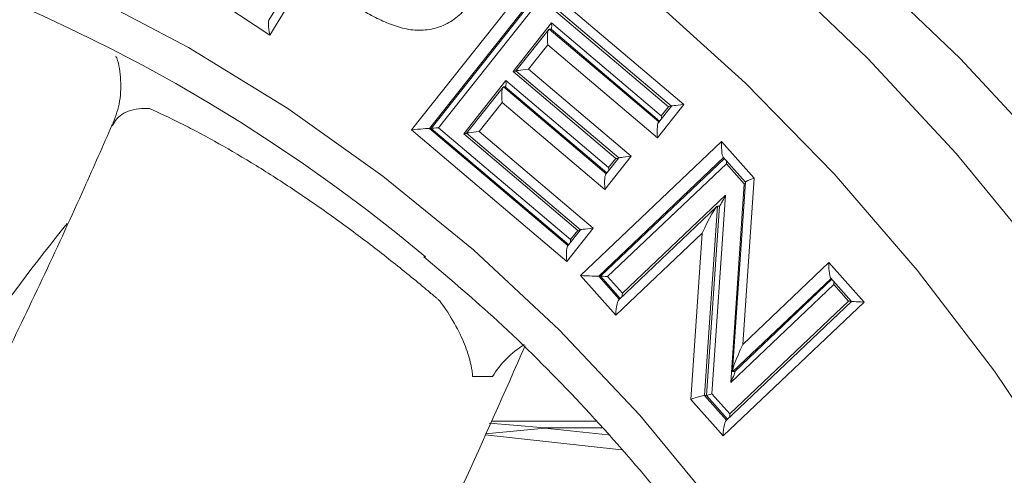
# Model space of a CAD drawing. Header units: millimetres. Extents: x 34 to 358, y 48 to 248.
# Tile 11 of 14: x 160 to 205, y 201 to 221. Entities that reach past the tile are written whole.
import ezdxf

# ---------------------------------------------------------------- set-up
doc = ezdxf.new("R2010")
doc.units = ezdxf.units.MM

msp = doc.modelspace()

# ---------------------------------------------------------------- linework, layer by layer
at = {"color": 7, "linetype": 'Continuous', "lineweight": 15}
for p, q in [((173.357, 223.86), (171.691, 221.136)), ((173.402, 223.187), (171.736, 220.463)), ((178.094, 216.201), (183.548, 223.092)), ((183.548, 223.092), (190.325, 217.343)), ((183.722, 222.399), (189.763, 217.274)), ((183.901, 222.107), (179.304, 216.298)), ((189.633, 217.245), (183.901, 222.107)), ((171.736, 220.463), (169.715, 221.787)), ((182.652, 218.829), (184.38, 221.011)), ((184.253, 220.715), (182.782, 218.859)), ((184.356, 220.73), (184.278, 220.73)), ((189.226, 216.596), (184.356, 220.73)), ((184.38, 221.011), (189.306, 216.832)), ((184.216, 220.026), (183.345, 218.927)), ((189.141, 215.846), (184.216, 220.026)), ((182.782, 218.858), (187.396, 214.944)), ((183.345, 218.927), (187.958, 215.013)), ((180.436, 216.028), (182.329, 218.42)), ((182.329, 218.42), (186.943, 214.506)), ((187.266, 214.915), (182.652, 218.829)), ((182.202, 218.124), (180.566, 216.057)), ((182.305, 218.139), (182.227, 218.139)), ((186.864, 214.271), (182.305, 218.139)), ((182.165, 217.435), (181.129, 216.126)), ((186.779, 213.521), (182.165, 217.435)), ((190.325, 217.343), (189.141, 215.846)), ((189.763, 217.274), (189.178, 216.536)), ((189.306, 216.832), (189.633, 217.245)), ((185.065, 210.286), (178.094, 216.201)), ((178.98, 216.27), (178.903, 216.27)), ((185.15, 211.036), (178.98, 216.27)), ((179.304, 216.298), (185.229, 211.271)), ((185.555, 211.683), (180.436, 216.028)), ((180.566, 216.057), (185.686, 211.712)), ((181.129, 216.126), (186.248, 211.781)), ((185.686, 209.653), (192.016, 215.673)), ((192.016, 215.673), (193.472, 214.029)), ((187.958, 215.013), (186.779, 213.521)), ((187.396, 214.944), (186.816, 214.21)), ((186.943, 214.506), (187.266, 214.915)), ((192.091, 214.979), (193.089, 213.854)), ((192.234, 214.683), (186.9, 209.611)), ((193.036, 213.778), (192.234, 214.683)), ((193.472, 214.029), (192.964, 206.556)), ((192.429, 204.85), (193.036, 213.778)), ((193.089, 213.856), (192.512, 205.379)), ((187.563, 208.863), (192.194, 213.265)), ((192.194, 213.265), (191.582, 204.335)), ((191.805, 212.758), (187.399, 208.569)), ((191.838, 212.778), (191.254, 204.263)), ((191.331, 204.263), (191.915, 212.778)), ((191.915, 212.778), (191.838, 212.778)), ((186.248, 211.781), (185.065, 210.286)), ((185.686, 211.713), (185.102, 210.975)), ((185.229, 211.271), (185.555, 211.683)), ((191.14, 211.559), (187.264, 207.873)), ((190.628, 204.083), (191.14, 211.559)), ((192.964, 206.556), (196.836, 210.239)), ((196.836, 210.239), (198.416, 208.462)), ((187.264, 207.873), (185.686, 209.653)), ((186.575, 209.623), (186.497, 209.623)), ((186.9, 209.611), (187.563, 208.863)), ((197.055, 209.25), (192.429, 204.85)), ((196.912, 209.546), (197.85, 208.491)), ((197.719, 208.503), (197.055, 209.25)), ((198.416, 208.462), (192.086, 202.442)), ((197.85, 208.491), (192.221, 203.137)), ((192.385, 203.431), (197.719, 208.503)), ((192.604, 205.338), (192.526, 205.338)), ((181.731, 205.117), (180.836, 205.117)), ((191.331, 204.263), (191.254, 204.263)), ((191.582, 204.335), (192.385, 203.431)), ((192.086, 202.442), (190.628, 204.083)), ((186.366, 203.108), (181.678, 203.108)), ((184.075, 202.8), (184.068, 202.801)), ((184.075, 202.8), (186.922, 202.487)), ((186.922, 202.487), (184.075, 202.8))]:
    msp.add_line(p, q, dxfattribs=at)
at = {"color": 8, "linetype": 'Continuous', "lineweight": 15}
for p, q in [((183.741, 222.383), (178.903, 216.27)), ((178.98, 216.27), (183.787, 222.344)), ((184.278, 220.73), (189.195, 216.557)), ((182.227, 218.139), (186.833, 214.232)), ((178.903, 216.27), (185.119, 210.997)), ((192.109, 214.96), (186.497, 209.623)), ((186.575, 209.623), (192.144, 214.919)), ((186.497, 209.623), (187.417, 208.586)), ((187.459, 208.626), (186.575, 209.623)), ((196.93, 209.526), (192.526, 205.338)), ((192.604, 205.338), (196.966, 209.486)), ((191.254, 204.263), (192.239, 203.154)), ((192.281, 203.194), (191.331, 204.263)), ((181.401, 202.489), (187.524, 201.815)), ((181.422, 202.536), (184.075, 202.8)), ((186.641, 202.801), (184.068, 202.801))]:
    msp.add_line(p, q, dxfattribs=at)
at = {"color": 7, "linetype": 'Continuous', "lineweight": 15, "flags": 128}
for points in [[(158.291, 245.159), (163.804, 243.56), (169.215, 241.627), (174.506, 239.364), (179.659, 236.782), (184.654, 233.887), (189.476, 230.692), (194.106, 227.206), (198.528, 223.442), (202.727, 219.414), (206.689, 215.136), (210.398, 210.622), (213.843, 205.888), (217.011, 200.952), (219.891, 195.829), (222.472, 190.54), (224.747, 185.101), (226.706, 179.532), (228.343, 173.853), (229.652, 168.083), (230.629, 162.243), (231.27, 156.354)], [(159.686, 238.996), (164.932, 236.964), (170.05, 234.607), (175.022, 231.936), (179.828, 228.958), (184.452, 225.685), (188.877, 222.129), (193.086, 218.303), (197.065, 214.221), (200.798, 209.898), (204.272, 205.349), (207.475, 200.591), (210.394, 195.642), (213.019, 190.519), (215.341, 185.242), (217.35, 179.829), (219.041, 174.3), (220.405, 168.676), (221.44, 162.977), (222.14, 157.223), (222.503, 151.436)], [(158.703, 224.466), (163.465, 222.347), (168.083, 219.911), (172.537, 217.167), (176.808, 214.128), (180.878, 210.805), (184.73, 207.215), (188.346, 203.371), (191.712, 199.29), (194.813, 194.991), (197.636, 190.49), (200.168, 185.808), (202.399, 180.965), (204.32, 175.981), (205.921, 170.877), (207.196, 165.676), (208.141, 160.4), (208.75, 155.072)], [(184.068, 202.801), (182.67, 202.935), (181.576, 203.013)]]:
    msp.add_lwpolyline(points, dxfattribs=at)
at = {"color": 8, "linetype": 'Continuous', "lineweight": 15, "flags": 128}
msp.add_lwpolyline([(159.733, 243.538), (165.074, 241.627), (170.365, 239.364), (175.518, 236.782), (180.513, 233.887), (185.335, 230.692), (189.965, 227.206), (194.387, 223.442), (198.586, 219.414), (202.547, 215.136), (206.257, 210.622), (209.702, 205.888), (212.87, 200.952), (215.749, 195.829), (218.331, 190.54), (220.605, 185.101), (222.565, 179.532), (224.202, 173.853), (225.511, 168.083), (226.488, 162.243), (227.129, 156.354)], dxfattribs=at)
at = {"color": 7, "linetype": 'Continuous', "lineweight": 15}
for centre, radius, start, end in [((130.343, 152.72), 75.354, 50.05649, 131.02371), ((240.491, 149.412), 99.897, 141.21175, 149.0274), ((185.483, 202.81), 4.405, 121.9345, 148.4151)]:
    msp.add_arc(centre, radius, start, end, dxfattribs=at)
for centre, major_axis, ratio, start_param, end_param in [((171.865, 220.463), (-0.155, 0.689), 0.178895, 6.243013, 7.813809), ((184.345, 220.026), (-0.07, 0.703), 0.182202, 6.265166, 7.835962), ((184.329, 221.011), (-0.028, 0.281), 0.182202, 3.123573, 4.69437), ((182.6, 218.829), (0.277, 0.027), 0.018652, 4.898656, 5.505012), ((183.474, 218.927), (0.692, 0.068), 0.018652, 1.757063, 3.32786), ((182.278, 218.42), (-0.028, 0.281), 0.182166, 3.123521, 4.694318), ((182.295, 217.435), (-0.07, 0.704), 0.182166, 6.265114, 7.83591), ((189.581, 217.245), (0.277, 0.027), 0.018703, 4.898691, 5.366532), ((190.455, 217.343), (0.692, 0.069), 0.018703, 1.757099, 3.327895), ((189.254, 216.832), (-0.028, 0.281), 0.182156, 4.22649, 4.694331), ((178.223, 216.201), (0.692, 0.069), 0.018696, 0.186299, 1.757095), ((179.252, 216.298), (0.277, 0.027), 0.018696, 3.327892, 4.898688), ((189.271, 215.846), (-0.07, 0.704), 0.182156, 6.265128, 7.835924), ((180.384, 216.028), (0.277, 0.027), 0.018689, 4.89871, 5.504953), ((181.258, 216.126), (0.692, 0.069), 0.018689, 1.757117, 3.327913), ((192.145, 215.673), (0.03, 0.707), 0.182811, 1.578593, 3.149389), ((187.214, 214.915), (0.277, 0.028), 0.018794, 4.898769, 5.366049), ((188.087, 215.013), (0.692, 0.069), 0.018794, 1.757176, 3.327972), ((186.891, 214.506), (-0.028, 0.282), 0.182076, 4.226963, 4.694244), ((192.182, 214.683), (0.012, 0.283), 0.182811, 4.720186, 5.22394), ((186.908, 213.521), (-0.07, 0.704), 0.182076, 6.26504, 7.835837), ((193.602, 214.029), (0.513, 0.175), 0.079151, 1.798845, 3.108459), ((192.984, 213.778), (0.205, 0.07), 0.079151, 4.940437, 5.1959), ((192.142, 213.265), (0.229, 0.487), 0.087111, 3.182536, 4.753332), ((191.27, 211.559), (0.573, 1.218), 0.087111, 0.040943, 1.611739), ((186.378, 211.781), (0.692, 0.069), 0.018667, 1.7571, 3.327896), ((185.504, 211.683), (0.277, 0.027), 0.018667, 4.898693, 5.366657), ((185.194, 210.286), (-0.07, 0.704), 0.182188, 6.265129, 7.835925), ((185.177, 211.271), (-0.028, 0.281), 0.182188, 4.226368, 4.694333), ((196.966, 210.239), (0.03, 0.706), 0.182917, 1.578476, 3.149272), ((185.815, 209.653), (0.694, -0.03), 0.008063, 4.525281, 6.096078), ((186.848, 209.611), (0.278, -0.012), 0.008063, 1.383689, 2.954485), ((197.003, 209.25), (0.012, 0.283), 0.182917, 4.720069, 5.224634), ((187.511, 208.863), (0.012, 0.283), 0.182839, 4.1566, 4.720193), ((187.393, 207.873), (0.03, 0.707), 0.182839, 0.007804, 1.5786), ((197.667, 208.503), (0.278, -0.012), 0.007955, 0.87922, 1.383784), ((198.545, 208.462), (0.695, -0.029), 0.007955, 2.954581, 4.525377), ((193.093, 206.556), (0.572, 1.217), 0.08716, 1.611716, 3.182512), ((192.377, 204.85), (0.229, 0.487), 0.08716, 4.753309, 6.324105), ((190.757, 204.083), (0.513, 0.175), 0.079174, 0.227954, 1.79875), ((191.53, 204.335), (0.205, 0.07), 0.079174, 3.369547, 4.940343), ((192.333, 203.431), (0.012, 0.283), 0.182908, 4.156644, 4.720096), ((192.215, 202.442), (0.03, 0.706), 0.182908, 0.007707, 1.578504)]:
    msp.add_ellipse(centre, major_axis=major_axis, ratio=ratio, start_param=start_param, end_param=end_param, dxfattribs=at)
for points, knots in [([(180.654, 221.882), (180.584, 221.774), (180.512, 221.667), (180.347, 221.469), (180.257, 221.378), (179.972, 221.129), (179.752, 220.994), (179.291, 220.8), (179.047, 220.738), (178.551, 220.669), (178.303, 220.67), (177.931, 220.724), (177.807, 220.749), (177.565, 220.811), (177.447, 220.847), (177.093, 220.966), (176.864, 221.064), (176.413, 221.281), (176.191, 221.399), (175.757, 221.652), (175.543, 221.786), (175.332, 221.922)], [0, 0, 0, 0, 0.0625, 0.0625, 0.125, 0.125, 0.25, 0.25, 0.375, 0.375, 0.5, 0.5, 0.5625, 0.5625, 0.625, 0.625, 0.75, 0.75, 0.875, 0.875, 1, 1, 1, 1]), ([(164.822, 219.515), (164.833, 219.49), (164.969, 219.171), (165.061, 218.423), (165.023, 217.376), (164.776, 216.712), (164.656, 216.391)], [0, 0, 0, 0, 0.027943, 0.347846, 0.685155, 1, 1, 1, 1]), ([(179.347, 208.53), (179.344, 208.535), (179.339, 208.537), (179.331, 208.544), (179.319, 208.554), (179.291, 208.577), (179.236, 208.624), (179.125, 208.719), (178.902, 208.908), (178.707, 209.07), (178.315, 209.397), (178.049, 209.615), (177.242, 210.268), (176.691, 210.702), (175.844, 211.348), (175.558, 211.563), (174.979, 211.991), (174.683, 212.206), (173.803, 212.834), (173.219, 213.236), (172.348, 213.814), (172.059, 214.002), (171.481, 214.37), (171.192, 214.551), (170.334, 215.074), (169.781, 215.397), (168.977, 215.844), (168.713, 215.987), (168.202, 216.257), (167.954, 216.385), (167.226, 216.748), (166.766, 216.965), (166.331, 217.157)], [0, 0, 0, 0, 0.000977, 0.000977, 0.001953, 0.003906, 0.007813, 0.015625, 0.03125, 0.0625, 0.0625, 0.125, 0.125, 0.25, 0.25, 0.3125, 0.3125, 0.375, 0.375, 0.5, 0.5, 0.5625, 0.5625, 0.625, 0.625, 0.75, 0.75, 0.8125, 0.8125, 0.875, 0.875, 1, 1, 1, 1]), ([(164.656, 216.437), (164.24, 215.488), (162.733, 212.052), (159.788, 205.828), (155.843, 197.809), (151.572, 189.557), (147.054, 181.161), (143.833, 175.469), (142.225, 172.627)], [0, 0, 0, 0, 0.070722, 0.256193, 0.442281, 0.62856, 0.814607, 1, 1, 1, 1]), ([(178.642, 210.495), (179.685, 209.613), (181.98, 207.671), (185.288, 204.381), (188.594, 200.7), (191.665, 196.805), (194.496, 192.72), (197.072, 188.458), (199.386, 184.037), (201.427, 179.474), (203.187, 174.788), (204.66, 169.996), (205.84, 165.118), (206.722, 160.174), (207.302, 155.181), (207.579, 150.161), (207.551, 145.133), (207.218, 140.116), (206.582, 135.132), (205.646, 130.198), (204.412, 125.335), (202.886, 120.562), (201.074, 115.898), (198.983, 111.361), (196.621, 106.968), (193.998, 102.738), (191.123, 98.687), (188.011, 94.83), (184.664, 91.19), (181.389, 88.002), (179.145, 86.145), (178.164, 85.333)], [0, 0, 0, 0, 0.029109, 0.06408, 0.099048, 0.134013, 0.168976, 0.203935, 0.238893, 0.273848, 0.308801, 0.343752, 0.378702, 0.41365, 0.448597, 0.483543, 0.518489, 0.553435, 0.58838, 0.623326, 0.658272, 0.693218, 0.728166, 0.763115, 0.798066, 0.833018, 0.867973, 0.90293, 0.937889, 0.972851, 1, 1, 1, 1]), ([(180.836, 205.117), (180.834, 205.118), (180.836, 205.12), (180.836, 205.123), (180.835, 205.128), (180.835, 205.138), (180.834, 205.158), (180.833, 205.176), (180.83, 205.213), (180.827, 205.238), (180.819, 205.313), (180.812, 205.366), (180.786, 205.529), (180.762, 205.645), (180.671, 206.012), (180.584, 206.283), (180.352, 206.861), (180.207, 207.167), (179.838, 207.823), (179.616, 208.169), (179.347, 208.53)], [0, 0, 0, 0, 0.001953, 0.001953, 0.003906, 0.007813, 0.015625, 0.03125, 0.03125, 0.0625, 0.0625, 0.125, 0.125, 0.25, 0.25, 0.5, 0.5, 0.75, 0.75, 1, 1, 1, 1]), ([(160.428, 161.898), (162.215, 165.061), (165.796, 171.399), (170.782, 180.726), (175.702, 190.376), (179.903, 199.038), (182.271, 204.407), (183.191, 206.493)], [0, 0, 0, 0, 0.20249, 0.405701, 0.609063, 0.84813, 1, 1, 1, 1])]:
    msp.add_open_spline(points, degree=3, knots=knots, dxfattribs=at)
at = {"color": 8, "linetype": 'Continuous', "lineweight": 15}
msp.add_open_spline([(166.331, 217.157), (166.331, 217.157), (166.263, 217.162), (165.991, 217.173), (165.576, 217.126), (165.161, 216.96), (164.842, 216.714), (164.72, 216.498), (164.659, 216.39)], degree=3, knots=[0, 0, 0, 0, 0.000012, 0.072408, 0.298838, 0.531194, 0.764459, 1, 1, 1, 1], dxfattribs=at)

doc.saveas('drawing.dxf')
